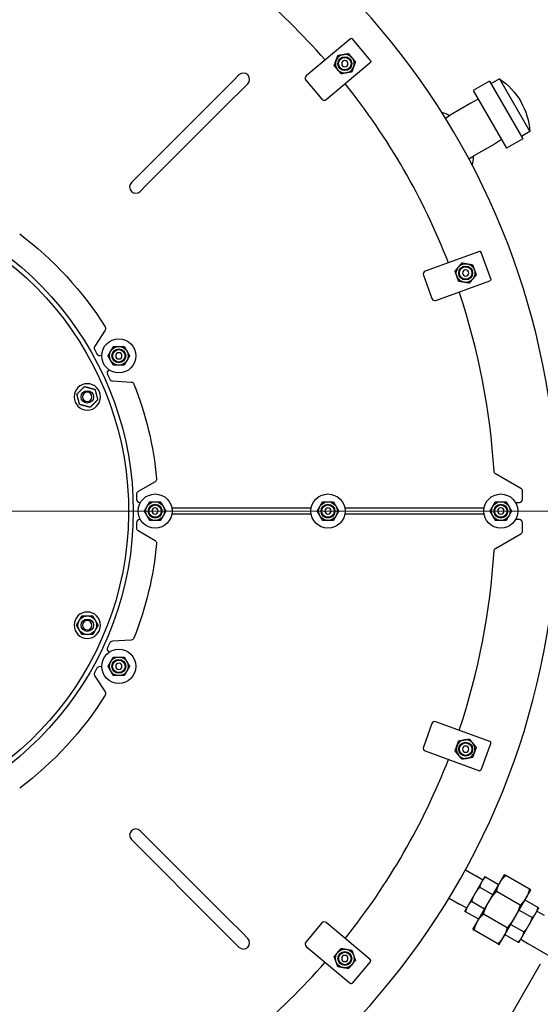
# Model space of a CAD drawing. Header units: inches. Extents: x 1 to 669, y 0 to 417.
# Tile 172 of 256: x 129 to 149, y 341 to 381. Entities that reach past the tile are written whole.
import ezdxf

# ---------------------------------------------------------------- set-up
doc = ezdxf.new("R2010")
doc.units = ezdxf.units.IN
doc.header["$LTSCALE"] = 12
doc.header["$MEASUREMENT"] = 0
doc.header["$PDMODE"] = 1
doc.layers.get('0').update_dxf_attribs({"linetype": 'CONTINUOUS'})
doc.layers.get('Defpoints').update_dxf_attribs({"linetype": 'CONTINUOUS'})
for name, color, linetype in [('D', 2, 'CONTINUOUS'), ('Q', 4, 'CONTINUOUS'), ('X', 1, 'CONTINUOUS')]:
    doc.layers.add(name, color=color, linetype=linetype)
doc.layers.add('Leader', color=41, linetype='CONTINUOUS', lineweight=13)
doc.styles.get("Standard").update_dxf_attribs({"font": 'SIMPLEX.SHX', "width": 0.875})
doc.dimstyles.new('STANDARD$0', dxfattribs={"dimscale": 32, "dimtxt": 0.09375, "dimasz": 0.0625, "dimexe": 0.03125, "dimexo": 0.03125, "dimgap": 0.03125, "dimtad": 1, "dimtih": 1, "dimtoh": 1, "dimdec": 4, "dimzin": 12, "dimdsep": 46, "dimlunit": 5, "dimtxsty": 'Standard', "dimcen": -0.03125, "dimclrd": 256, "dimclre": 256, "dimclrt": 256, "dimadec": 0, "dimazin": 0, "dimtfac": 0.875, "dimtdec": 4, "dimtofl": 0, "dimtmove": 0, "dimatfit": 3, "dimfxl": 1, "dimtolj": 1, "dimtzin": 12, "dimlwd": 13, "dimlwe": 13, "dimarcsym": 0})

# ---------------------------------------------------------------- blocks, each defined once
blk = doc.blocks.new('*D22')
at = {"layer": 'D', "lineweight": 13, "transparency": 16777216}
for p, q in [((58.984, 356.095), (58.984, 301.053)), ((158.971, 354.636), (158.971, 301.053)), ((60.984, 302.053), (156.971, 302.053))]:
    blk.add_line(p, q, dxfattribs=at)
at = {"layer": 'D', "transparency": 16777216}
for points in [[(60.984, 302.386), (60.984, 301.72), (58.984, 302.053)], [(156.971, 302.386), (156.971, 301.72), (158.971, 302.053)]]:
    blk.add_solid(points, dxfattribs=at)
at = {"layer": 'Defpoints', "color": 0, "transparency": 16777216}
for p in [(58.984, 357.095), (158.971, 355.636), (158.971, 302.053)]:
    blk.add_point(p, dxfattribs=at)
at = {"layer": 'D', "transparency": 16777216, "insert": (108.978, 304.553), "char_height": 3, "attachment_point": 5}
blk.add_mtext('\\A1;100{}{\\C2;%%p1}', dxfattribs=at)
blk = doc.blocks.new('*D23')
at = {"layer": 'D', "lineweight": 13, "transparency": 16777216}
for p, q in [((90.151, 360.277), (90.151, 307.693)), ((150.151, 360.277), (150.151, 307.693)), ((92.151, 308.693), (148.151, 308.693))]:
    blk.add_line(p, q, dxfattribs=at)
at = {"layer": 'D', "transparency": 16777216}
for points in [[(92.151, 309.026), (92.151, 308.359), (90.151, 308.693)], [(148.151, 309.026), (148.151, 308.359), (150.151, 308.693)]]:
    blk.add_solid(points, dxfattribs=at)
at = {"layer": 'Defpoints', "color": 0, "transparency": 16777216}
for p in [(90.151, 361.277), (150.151, 361.277), (150.151, 308.693)]:
    blk.add_point(p, dxfattribs=at)
at = {"layer": 'D', "transparency": 16777216, "insert": (120.151, 311.193), "char_height": 3, "attachment_point": 5}
blk.add_mtext('\\A1;60', dxfattribs=at)
blk = doc.blocks.new('*D24')
at = {"layer": 'D', "lineweight": 13, "transparency": 16777216}
for p, q in [((121.74, 407.09), (174.159, 407.09)), ((173.159, 405.09), (173.159, 371.688)), ((173.159, 319.169), (173.159, 366.688)), ((121.151, 317.169), (174.159, 317.169))]:
    blk.add_line(p, q, dxfattribs=at)
at = {"layer": 'D', "transparency": 16777216}
for points in [[(172.825, 405.09), (173.492, 405.09), (173.159, 407.09)], [(172.825, 319.169), (173.492, 319.169), (173.159, 317.169)]]:
    blk.add_solid(points, dxfattribs=at)
at = {"layer": 'Defpoints', "color": 0, "transparency": 16777216}
for p in [(120.74, 407.09), (120.151, 317.169), (173.159, 317.169)]:
    blk.add_point(p, dxfattribs=at)
at = {"layer": 'D', "transparency": 16777216, "insert": (173.159, 369.188), "char_height": 3, "attachment_point": 5}
blk.add_mtext('\\A1;90{}{\\C2;%%p1}', dxfattribs=at)
blk = doc.blocks.new('*D48')
at = {"layer": 'D', "linetype": 'ByBlock', "lineweight": 13, "transparency": 16777216}
for p, q in [((153.266, 361.277), (166.045, 361.277)), ((165.045, 359.277), (165.045, 341.723)), ((165.045, 319.169), (165.045, 336.723)), ((121.151, 317.169), (166.045, 317.169))]:
    blk.add_line(p, q, dxfattribs=at)
at = {"layer": 'D', "transparency": 16777216}
for points in [[(164.712, 359.277), (165.378, 359.277), (165.045, 361.277)], [(164.712, 319.169), (165.378, 319.169), (165.045, 317.169)]]:
    blk.add_solid(points, dxfattribs=at)
at = {"layer": 'Defpoints', "color": 0, "transparency": 16777216}
for p in [(152.266, 361.277), (120.151, 317.169), (165.045, 317.169)]:
    blk.add_point(p, dxfattribs=at)
at = {"layer": 'D', "transparency": 16777216, "insert": (165.045, 339.223), "char_height": 3, "attachment_point": 5}
blk.add_mtext('\\A1;44', dxfattribs=at)

msp = doc.modelspace()

# ---------------------------------------------------------------- linework, layer by layer
at = {"extrusion": (-2.44929e-16, -1, -2.22045e-16)}
for p, q in [((141.82293, 380.27795), (140.04954, 378.7899)), ((142.63381, 379.40493), (141.90746, 380.27056)), ((140.85302, 377.83234), (142.62641, 379.3204)), ((137.12336, 378.60307), (137.34076, 378.82047)), ((137.12336, 378.60307), (136.59859, 378.07829)), ((137.47692, 378.24951), (137.69432, 378.46691)), ((140.03413, 378.61379), (140.67692, 377.84775)), ((147.42185, 378.56932), (146.77233, 378.19432)), ((147.42185, 378.56932), (148.76185, 376.24838)), ((147.82057, 378.66673), (147.47935, 378.46973)), ((147.82057, 378.66673), (149.04557, 376.54497)), ((136.59859, 378.07829), (133.23088, 374.71058)), ((136.95214, 377.72473), (137.47692, 378.24951)), ((146.77233, 378.19432), (148.11233, 375.87338)), ((134.10921, 374.8818), (136.95214, 377.72473)), ((146.66933, 377.68452), (145.84661, 377.20952)), ((146.97271, 377.84726), (146.66933, 377.68452)), ((145.64769, 377.08624), (145.84661, 377.20952)), ((149.04557, 376.54497), (148.70435, 376.34797)), ((147.61933, 376.03907), (146.79661, 375.56407)), ((147.91196, 376.22044), (147.61933, 376.03907)), ((148.76185, 376.24838), (148.11233, 375.87338)), ((146.59038, 375.45345), (146.79661, 375.56407)), ((133.01348, 374.49318), (133.23088, 374.71058)), ((133.58443, 374.35702), (134.10921, 374.8818)), ((133.36703, 374.13962), (133.58443, 374.35702)), ((147.01458, 371.71987), (144.83919, 370.92809)), ((147.47797, 370.62215), (147.09148, 371.68401)), ((144.76448, 370.76788), (145.1065, 369.82818)), ((145.26672, 369.75348), (147.44211, 370.54525)), ((131.95483, 368.55158), (131.53786, 367.914)), ((131.53092, 367.78919), (131.62525, 367.60258)), ((131.7932, 367.54741), (131.81962, 367.56076)), ((132.12975, 366.94723), (132.10334, 366.93388)), ((132.04817, 366.76593), (132.14251, 366.57932)), ((132.24712, 366.5109), (133.00776, 366.4686)), ((133.96569, 362.45941), (133.27967, 362.06333)), ((148.69038, 362.18833), (147.66662, 362.7794)), ((148.75288, 361.746), (148.75288, 362.08008)), ((133.21717, 361.95508), (133.21717, 361.746)), ((133.34217, 361.621), (133.37178, 361.621)), ((134.64321, 361.40225), (140.24649, 361.40225)), ((141.59857, 361.40225), (147.20184, 361.40225)), ((148.47328, 361.621), (148.62788, 361.621)), ((133.37178, 360.9335), (133.34217, 360.9335)), ((140.24649, 361.15225), (134.64321, 361.15225)), ((147.20184, 361.15225), (141.59857, 361.15225)), ((148.62788, 360.9335), (148.47328, 360.9335)), ((133.21717, 360.8085), (133.21717, 360.59942)), ((133.27967, 360.49116), (133.96569, 360.09509)), ((148.75288, 360.47442), (148.75288, 360.8085)), ((147.66662, 359.7751), (148.69038, 360.36616)), ((132.14251, 355.97518), (132.04817, 355.78856)), ((133.00776, 356.0859), (132.24712, 356.04359)), ((132.10334, 355.62062), (132.12975, 355.60726)), ((131.62525, 354.95192), (131.53092, 354.76531)), ((131.81962, 354.99373), (131.7932, 355.00709)), ((131.53786, 354.6405), (131.95483, 354.00292)), ((145.1065, 352.72631), (144.76448, 351.78662)), ((147.44211, 352.00925), (145.26672, 352.80102)), ((147.09148, 350.87049), (147.47797, 351.93234)), ((144.83919, 351.62641), (147.01458, 350.83463)), ((133.36703, 348.41487), (133.58443, 348.19747)), ((133.58443, 348.19747), (136.95214, 344.82976)), ((133.01348, 348.06132), (136.59859, 344.47621)), ((137.47692, 344.30499), (136.95214, 344.82976)), ((140.67692, 344.70675), (140.03413, 343.9407)), ((142.62641, 343.2341), (140.85302, 344.72216)), ((136.59859, 344.47621), (137.34076, 343.73403)), ((137.47692, 344.30499), (137.69432, 344.08759)), ((140.04954, 343.7646), (141.82293, 342.27655)), ((141.90746, 342.28394), (142.63381, 343.14957))]:
    msp.add_line(p, q, dxfattribs=at)
for centre, radius in [((141.60035, 379.2753), 0.28), ((141.60035, 379.2753), 0.25), ((146.46249, 370.85381), 0.375), ((146.46249, 370.85381), 0.28), ((146.46249, 370.85381), 0.25), ((132.50606, 367.5226), 0.6875), ((132.50606, 367.5226), 0.375), ((132.50606, 367.5226), 0.28), ((132.50606, 367.5226), 0.25), ((131.23765, 365.86945), 0.25014), ((133.96717, 361.27725), 0.6875), ((133.96717, 361.27725), 0.375), ((140.92253, 361.27725), 0.6875), ((140.92253, 361.27725), 0.375), ((147.87788, 361.27725), 0.6875), ((147.87788, 361.27725), 0.375), ((133.96717, 361.27725), 0.28), ((133.96717, 361.27725), 0.25), ((140.92253, 361.27725), 0.28), ((140.92253, 361.27725), 0.25), ((147.87788, 361.27725), 0.28), ((147.87788, 361.27725), 0.25), ((131.23765, 356.68505), 0.375), ((131.23765, 356.68505), 0.25014), ((132.50606, 355.03189), 0.6875), ((132.50606, 355.03189), 0.375), ((132.50606, 355.03189), 0.28), ((132.50606, 355.03189), 0.25), ((146.46249, 351.70069), 0.28), ((146.46249, 351.70069), 0.25), ((141.60035, 343.2792), 0.375), ((141.60035, 343.2792), 0.28), ((141.60035, 343.2792), 0.25)]:
    msp.add_circle(centre, radius)
at = {"extrusion": (5.43852e-32, 2.22045e-16, -1)}
for centre, radius in [((-141.60035, 379.2753), 0.125), ((-146.46249, 370.85381), 0.125), ((-132.50606, 367.5226), 0.125), ((-131.23765, 365.86945), 0.5315), ((-131.23765, 365.86945), 0.1875), ((-133.96717, 361.27725), 0.125), ((-140.92253, 361.27725), 0.125), ((-147.87788, 361.27725), 0.125), ((-131.23765, 356.68505), 0.5315), ((-131.23765, 356.68505), 0.1875), ((-132.50606, 355.03189), 0.125), ((-146.46249, 351.70069), 0.125), ((-141.60035, 343.2792), 0.125)]:
    msp.add_circle(centre, radius, dxfattribs=at)
for centre, radius, start, end in [((120.1511, 361.27725), 30, 192.904892, 67.197332), ((120.1511, 361.27725), 27.5, 41.302289, 58.697711), ((141.8615, 380.23199), 0.06, 40, 130), ((141.60035, 379.2753), 0.375, 40, 39.981837), ((140.12988, 378.69414), 0.125, 130, 220), ((120.1511, 361.27725), 27.5, 21.302289, 38.697711), ((140.77267, 377.9281), 0.125, 220, 310), ((147.0351, 371.66349), 0.06, 20, 110), ((144.88194, 370.81063), 0.125, 110, 200), ((120.1511, 361.27725), 27.5, 3.341968, 18.697711), ((145.22397, 369.87094), 0.125, 200, 290), ((131.64248, 367.84558), 0.125, 146.816322, 206.816322), ((131.73681, 367.65897), 0.125, 206.816322, 296.816325), ((132.15973, 366.82232), 0.125, 116.816319, 206.816322), ((132.25406, 366.63571), 0.125, 206.816322, 266.816322), ((131.23765, 365.86945), 0.375, 15, 15.000877), ((133.34217, 361.95508), 0.125, 120, 180), ((148.62788, 362.08008), 0.125, 0, 60), ((133.34217, 361.746), 0.125, 180, 270), ((148.62788, 361.746), 0.125, 270, 0), ((133.34217, 360.8085), 0.125, 90, 180), ((148.62788, 360.8085), 0.125, 360, 90), ((133.34217, 360.59942), 0.125, 180, 240), ((148.62788, 360.47442), 0.125, 300, 360), ((120.1511, 361.27725), 27.5, 341.302289, 356.658032), ((132.15973, 355.73217), 0.125, 153.183678, 243.183681), ((132.25406, 355.91879), 0.125, 93.183678, 153.183678), ((131.73681, 354.89553), 0.125, 63.183675, 153.183678), ((131.64248, 354.70892), 0.125, 153.183678, 213.183678), ((145.22397, 352.68356), 0.125, 70, 160), ((144.88194, 351.74387), 0.125, 160, 250), ((146.46249, 351.70069), 0.375, 40, 39.981837), ((147.42158, 351.95287), 0.06, 340, 70), ((120.1511, 361.27725), 27.5, 321.302289, 338.697711), ((140.77267, 344.6264), 0.125, 50, 140), ((140.12988, 343.86036), 0.125, 140, 230), ((120.1511, 361.27725), 27.5, 301.302289, 318.697711), ((142.58785, 343.18814), 0.06, 320, 50)]:
    msp.add_arc(centre, radius, start, end)
for centre, radius, start, end in [((-142.58785, 379.36636), 0.06, 140, 230), ((-146.28492, 376.36561), 2.76647, 123.71717, 176.28283), ((-144.94108, 375.58975), 1.82597, 107.664509, 118.688712), ((-144.94108, 375.58975), 1.82597, 181.311288, 192.335491), ((-120.1511, 361.27725), 12.9375, 26.3878, 264.525412), ((-120.1511, 361.27725), 12.75, 20.954798, 264.420022), ((-120.1511, 361.27725), 13.9375, 126.88925, 147.886267), ((-147.42158, 370.60163), 0.06, 160, 250), ((-131.85021, 368.62), 0.125, 147.886267, 213.183678), ((-133.00082, 366.34379), 0.125, 93.183678, 158.481089), ((-120.1511, 361.27725), 13.9375, 158.481089, 174.639412), ((-147.72912, 362.88766), 0.125, 300, 356.658032), ((-133.90319, 362.56766), 0.125, 174.639412, 240), ((-133.90319, 359.98684), 0.125, 120, 185.360588), ((-120.1511, 361.27725), 13.9375, 185.360588, 201.518911), ((-147.72912, 359.66684), 0.125, 3.341968, 60), ((-133.00082, 356.21071), 0.125, 201.518911, 266.816322), ((-120.1511, 361.27725), 13.9375, 212.113733, 233.11075), ((-131.85021, 353.9345), 0.125, 146.816322, 212.113733), ((-147.0351, 350.89101), 0.06, 200, 290), ((-141.8615, 342.32251), 0.06, 220, 310)]:
    msp.add_arc(centre, radius, start, end, dxfattribs=at)
for centre, major_axis in [((137.51754, 378.64369), (-0.17865, -0.17865)), ((133.19025, 374.3164), (0.17865, 0.17865)), ((133.19025, 348.2381), (0.17865, -0.17865)), ((137.51754, 343.91081), (-0.17865, 0.17865))]:
    msp.add_ellipse(centre, major_axis=major_axis, ratio=0.98953298, start_param=1.57079633, end_param=4.71238898)
for points, weights in [([(141.24796, 379.40356), (141.28233, 379.49798), (141.32201, 379.60701)], [1, 1.07229945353, 1.06727231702]), ([(141.32201, 379.60701), (141.43627, 379.62716), (141.53523, 379.64461)], [1.06727231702, 1.07229945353, 1]), ([(141.53523, 379.64461), (141.63418, 379.66205), (141.74844, 379.6822)], [1, 1.07229945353, 1.06727231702]), ([(141.74844, 379.6822), (141.82302, 379.59332), (141.88761, 379.51635)], [1.06727231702, 1.07229945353, 1]), ([(141.88761, 379.51635), (141.9522, 379.43937), (142.02678, 379.35049)], [1, 1.07229945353, 1.06727231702]), ([(141.17391, 379.20011), (141.21359, 379.30914), (141.24796, 379.40356)], [1.06727231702, 1.07229945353, 1]), ([(141.31308, 379.03426), (141.24849, 379.11123), (141.17391, 379.20011)], [1, 1.07229945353, 1.06727231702]), ([(141.95273, 379.14704), (141.91836, 379.05262), (141.87868, 378.9436)], [1, 1.07229945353, 1.06727231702]), ([(142.02678, 379.35049), (141.9871, 379.24147), (141.95273, 379.14704)], [1.06727231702, 1.07229945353, 1]), ([(141.45225, 378.8684), (141.37767, 378.95728), (141.31308, 379.03426)], [1.06727231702, 1.07229945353, 1]), ([(141.66546, 378.906), (141.56651, 378.88855), (141.45225, 378.8684)], [1, 1.07229945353, 1.06727231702]), ([(141.87868, 378.9436), (141.76442, 378.92345), (141.66546, 378.906)], [1.06727231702, 1.07229945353, 1]), ([(146.17523, 371.09486), (146.23982, 371.17183), (146.31439, 371.26071)], [1, 1.07229945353, 1.06727231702]), ([(146.31439, 371.26071), (146.42866, 371.24056), (146.52761, 371.22312)], [1.06727231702, 1.07229945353, 1]), ([(146.52761, 371.22312), (146.62657, 371.20567), (146.74083, 371.18552)], [1, 1.07229945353, 1.06727231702]), ([(146.74083, 371.18552), (146.78051, 371.07649), (146.81488, 370.98207)], [1.06727231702, 1.07229945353, 1]), ([(146.03606, 370.92901), (146.11064, 371.01789), (146.17523, 371.09486)], [1.06727231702, 1.07229945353, 1]), ([(146.11011, 370.72556), (146.07574, 370.81998), (146.03606, 370.92901)], [1, 1.07229945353, 1.06727231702]), ([(146.88893, 370.77862), (146.81435, 370.68974), (146.74976, 370.61277)], [1.06727231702, 1.07229945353, 1]), ([(146.81488, 370.98207), (146.84925, 370.88765), (146.88893, 370.77862)], [1, 1.07229945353, 1.06727231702]), ([(146.18416, 370.52211), (146.14448, 370.63113), (146.11011, 370.72556)], [1.06727231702, 1.07229945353, 1]), ([(146.39738, 370.48451), (146.29842, 370.50196), (146.18416, 370.52211)], [1, 1.07229945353, 1.06727231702]), ([(146.61059, 370.44691), (146.49633, 370.46706), (146.39738, 370.48451)], [1.06727231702, 1.07229945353, 1]), ([(146.74976, 370.61277), (146.68517, 370.53579), (146.61059, 370.44691)], [1, 1.07229945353, 1.06727231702]), ([(132.07304, 367.5226), (132.13106, 367.62309), (132.1813, 367.7101)], [1.06727231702, 1.07229945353, 1]), ([(132.1813, 367.7101), (132.23154, 367.79712), (132.28955, 367.8976)], [1, 1.07229945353, 1.06727231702]), ([(132.28955, 367.8976), (132.40558, 367.8976), (132.50606, 367.8976)], [1.06727231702, 1.07229945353, 1]), ([(132.50606, 367.8976), (132.60654, 367.8976), (132.72256, 367.8976)], [1, 1.07229945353, 1.06727231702]), ([(132.72256, 367.8976), (132.78058, 367.79712), (132.83082, 367.7101)], [1.06727231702, 1.07229945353, 1]), ([(132.83082, 367.7101), (132.88106, 367.62309), (132.93907, 367.5226)], [1, 1.07229945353, 1.06727231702]), ([(132.1813, 367.3351), (132.13106, 367.42212), (132.07304, 367.5226)], [1, 1.07229945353, 1.06727231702]), ([(132.28955, 367.1476), (132.23154, 367.24809), (132.1813, 367.3351)], [1.06727231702, 1.07229945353, 1]), ([(132.83082, 367.3351), (132.78058, 367.24809), (132.72256, 367.1476)], [1, 1.07229945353, 1.06727231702]), ([(132.93907, 367.5226), (132.88106, 367.42212), (132.83082, 367.3351)], [1.06727231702, 1.07229945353, 1]), ([(132.50606, 367.1476), (132.40558, 367.1476), (132.28955, 367.1476)], [1, 1.07229945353, 1.06727231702]), ([(132.72256, 367.1476), (132.60654, 367.1476), (132.50606, 367.1476)], [1.06727231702, 1.07229945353, 1]), ([(130.8194, 365.98152), (130.90144, 366.06356), (130.97249, 366.13462)], [1, 1.0379548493, 1]), ([(130.97249, 366.13462), (131.04354, 366.20567), (131.12558, 366.28771)], [1, 1.0379548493, 1]), ([(131.12558, 366.28771), (131.23765, 366.25768), (131.33471, 366.23167)], [1, 1.0379548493, 1]), ([(131.33471, 366.23167), (131.43177, 366.20567), (131.54384, 366.17564)], [1, 1.0379548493, 1]), ([(131.54384, 366.17564), (131.57387, 366.06356), (131.59988, 365.96651)], [1, 1.0379548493, 1]), ([(130.87543, 365.77239), (130.84943, 365.86945), (130.8194, 365.98152)], [1, 1.0379548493, 1]), ([(130.93147, 365.56326), (130.90144, 365.67534), (130.87543, 365.77239)], [1, 1.0379548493, 1]), ([(131.50282, 365.60429), (131.43177, 365.53323), (131.34973, 365.45119)], [1, 1.0379548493, 1]), ([(131.65591, 365.75738), (131.57387, 365.67534), (131.50282, 365.60429)], [1, 1.0379548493, 1]), ([(131.59988, 365.96651), (131.62588, 365.86945), (131.65591, 365.75738)], [1, 1.0379548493, 1]), ([(131.1406, 365.50723), (131.04354, 365.53323), (130.93147, 365.56326)], [1, 1.0379548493, 1]), ([(131.34973, 365.45119), (131.23765, 365.48122), (131.1406, 365.50723)], [1, 1.0379548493, 1]), ([(133.64241, 361.46475), (133.69265, 361.55177), (133.75066, 361.65225)], [1, 1.07229945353, 1.06727231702]), ([(133.75066, 361.65225), (133.86669, 361.65225), (133.96717, 361.65225)], [1.06727231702, 1.07229945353, 1]), ([(133.96717, 361.65225), (134.06765, 361.65225), (134.18368, 361.65225)], [1, 1.07229945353, 1.06727231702]), ([(134.18368, 361.65225), (134.24169, 361.55177), (134.29193, 361.46475)], [1.06727231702, 1.07229945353, 1]), ([(140.59777, 361.46475), (140.64801, 361.55177), (140.70602, 361.65225)], [1, 1.07229945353, 1.06727231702]), ([(140.70602, 361.65225), (140.82205, 361.65225), (140.92253, 361.65225)], [1.06727231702, 1.07229945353, 1]), ([(140.92253, 361.65225), (141.02301, 361.65225), (141.13903, 361.65225)], [1, 1.07229945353, 1.06727231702]), ([(141.13903, 361.65225), (141.19705, 361.55177), (141.24729, 361.46475)], [1.06727231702, 1.07229945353, 1]), ([(147.55312, 361.46475), (147.60336, 361.55177), (147.66138, 361.65225)], [1, 1.07229945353, 1.06727231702]), ([(147.66138, 361.65225), (147.7774, 361.65225), (147.87788, 361.65225)], [1.06727231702, 1.07229945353, 1]), ([(147.87788, 361.65225), (147.97836, 361.65225), (148.09439, 361.65225)], [1, 1.07229945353, 1.06727231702]), ([(148.09439, 361.65225), (148.1524, 361.55177), (148.20264, 361.46475)], [1.06727231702, 1.07229945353, 1]), ([(133.53416, 361.27725), (133.59217, 361.37773), (133.64241, 361.46475)], [1.06727231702, 1.07229945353, 1]), ([(133.64241, 361.08975), (133.59217, 361.17677), (133.53416, 361.27725)], [1, 1.07229945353, 1.06727231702]), ([(134.29193, 361.46475), (134.34217, 361.37773), (134.40018, 361.27725)], [1, 1.07229945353, 1.06727231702]), ([(134.40018, 361.27725), (134.34217, 361.17677), (134.29193, 361.08975)], [1.06727231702, 1.07229945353, 1]), ([(140.48951, 361.27725), (140.54753, 361.37773), (140.59777, 361.46475)], [1.06727231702, 1.07229945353, 1]), ([(140.59777, 361.08975), (140.54753, 361.17677), (140.48951, 361.27725)], [1, 1.07229945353, 1.06727231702]), ([(141.24729, 361.46475), (141.29753, 361.37773), (141.35554, 361.27725)], [1, 1.07229945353, 1.06727231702]), ([(141.35554, 361.27725), (141.29753, 361.17677), (141.24729, 361.08975)], [1.06727231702, 1.07229945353, 1]), ([(147.44487, 361.27725), (147.50288, 361.37773), (147.55312, 361.46475)], [1.06727231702, 1.07229945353, 1]), ([(147.55312, 361.08975), (147.50288, 361.17677), (147.44487, 361.27725)], [1, 1.07229945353, 1.06727231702]), ([(148.20264, 361.46475), (148.25288, 361.37773), (148.3109, 361.27725)], [1, 1.07229945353, 1.06727231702]), ([(148.3109, 361.27725), (148.25288, 361.17677), (148.20264, 361.08975)], [1.06727231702, 1.07229945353, 1]), ([(133.75066, 360.90225), (133.69265, 361.00273), (133.64241, 361.08975)], [1.06727231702, 1.07229945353, 1]), ([(133.96717, 360.90225), (133.86669, 360.90225), (133.75066, 360.90225)], [1, 1.07229945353, 1.06727231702]), ([(134.18368, 360.90225), (134.06765, 360.90225), (133.96717, 360.90225)], [1.06727231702, 1.07229945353, 1]), ([(134.29193, 361.08975), (134.24169, 361.00273), (134.18368, 360.90225)], [1, 1.07229945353, 1.06727231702]), ([(140.70602, 360.90225), (140.64801, 361.00273), (140.59777, 361.08975)], [1.06727231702, 1.07229945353, 1]), ([(140.92253, 360.90225), (140.82205, 360.90225), (140.70602, 360.90225)], [1, 1.07229945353, 1.06727231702]), ([(141.13903, 360.90225), (141.02301, 360.90225), (140.92253, 360.90225)], [1.06727231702, 1.07229945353, 1]), ([(141.24729, 361.08975), (141.19705, 361.00273), (141.13903, 360.90225)], [1, 1.07229945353, 1.06727231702]), ([(147.66138, 360.90225), (147.60336, 361.00273), (147.55312, 361.08975)], [1.06727231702, 1.07229945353, 1]), ([(147.87788, 360.90225), (147.7774, 360.90225), (147.66138, 360.90225)], [1, 1.07229945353, 1.06727231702]), ([(148.09439, 360.90225), (147.97836, 360.90225), (147.87788, 360.90225)], [1.06727231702, 1.07229945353, 1]), ([(148.20264, 361.08975), (148.1524, 361.00273), (148.09439, 360.90225)], [1, 1.07229945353, 1.06727231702]), ([(130.9129, 356.87255), (130.96314, 356.95957), (131.02115, 357.06005)], [1, 1.0379548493, 1]), ([(131.02115, 357.06005), (131.13717, 357.06005), (131.23765, 357.06005)], [1, 1.0379548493, 1]), ([(131.23765, 357.06005), (131.33814, 357.06005), (131.45416, 357.06005)], [1, 1.0379548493, 1]), ([(131.45416, 357.06005), (131.51217, 356.95957), (131.56241, 356.87255)], [1, 1.0379548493, 1]), ([(130.80464, 356.68505), (130.86265, 356.78553), (130.9129, 356.87255)], [1, 1.0379548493, 1]), ([(130.9129, 356.49755), (130.86265, 356.58457), (130.80464, 356.68505)], [1, 1.0379548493, 1]), ([(131.02115, 356.31005), (130.96314, 356.41053), (130.9129, 356.49755)], [1, 1.0379548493, 1]), ([(131.56241, 356.49755), (131.51217, 356.41053), (131.45416, 356.31005)], [1, 1.0379548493, 1]), ([(131.56241, 356.87255), (131.61265, 356.78553), (131.67067, 356.68505)], [1, 1.0379548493, 1]), ([(131.67067, 356.68505), (131.61265, 356.58457), (131.56241, 356.49755)], [1, 1.0379548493, 1]), ([(131.23765, 356.31005), (131.13717, 356.31005), (131.02115, 356.31005)], [1, 1.0379548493, 1]), ([(131.45416, 356.31005), (131.33814, 356.31005), (131.23765, 356.31005)], [1, 1.0379548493, 1]), ([(132.1813, 355.21939), (132.23154, 355.30641), (132.28955, 355.40689)], [1, 1.07229945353, 1.06727231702]), ([(132.28955, 355.40689), (132.40558, 355.40689), (132.50606, 355.40689)], [1.06727231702, 1.07229945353, 1]), ([(132.50606, 355.40689), (132.60654, 355.40689), (132.72256, 355.40689)], [1, 1.07229945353, 1.06727231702]), ([(132.72256, 355.40689), (132.78058, 355.30641), (132.83082, 355.21939)], [1.06727231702, 1.07229945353, 1]), ([(132.07304, 355.03189), (132.13106, 355.13237), (132.1813, 355.21939)], [1.06727231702, 1.07229945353, 1]), ([(132.1813, 354.84439), (132.13106, 354.93141), (132.07304, 355.03189)], [1, 1.07229945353, 1.06727231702]), ([(132.83082, 355.21939), (132.88106, 355.13237), (132.93907, 355.03189)], [1, 1.07229945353, 1.06727231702]), ([(132.93907, 355.03189), (132.88106, 354.93141), (132.83082, 354.84439)], [1.06727231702, 1.07229945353, 1]), ([(132.28955, 354.65689), (132.23154, 354.75737), (132.1813, 354.84439)], [1.06727231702, 1.07229945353, 1]), ([(132.50606, 354.65689), (132.40558, 354.65689), (132.28955, 354.65689)], [1, 1.07229945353, 1.06727231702]), ([(132.72256, 354.65689), (132.60654, 354.65689), (132.50606, 354.65689)], [1.06727231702, 1.07229945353, 1]), ([(132.83082, 354.84439), (132.78058, 354.75737), (132.72256, 354.65689)], [1, 1.07229945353, 1.06727231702]), ([(146.03606, 351.62549), (146.07574, 351.73452), (146.11011, 351.82894)], [1.06727231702, 1.07229945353, 1]), ([(146.11011, 351.82894), (146.14448, 351.92336), (146.18416, 352.03239)], [1, 1.07229945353, 1.06727231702]), ([(146.18416, 352.03239), (146.29842, 352.05254), (146.39738, 352.06999)], [1.06727231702, 1.07229945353, 1]), ([(146.39738, 352.06999), (146.49633, 352.08744), (146.61059, 352.10758)], [1, 1.07229945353, 1.06727231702]), ([(146.61059, 352.10758), (146.68517, 352.0187), (146.74976, 351.94173)], [1.06727231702, 1.07229945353, 1]), ([(146.74976, 351.94173), (146.81435, 351.86476), (146.88893, 351.77588)], [1, 1.07229945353, 1.06727231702]), ([(146.88893, 351.77588), (146.84925, 351.66685), (146.81488, 351.57243)], [1.06727231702, 1.07229945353, 1]), ([(146.17523, 351.45964), (146.11064, 351.53661), (146.03606, 351.62549)], [1, 1.07229945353, 1.06727231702]), ([(146.31439, 351.29379), (146.23982, 351.38267), (146.17523, 351.45964)], [1.06727231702, 1.07229945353, 1]), ([(146.74083, 351.36898), (146.62657, 351.34883), (146.52761, 351.33138)], [1.06727231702, 1.07229945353, 1]), ([(146.81488, 351.57243), (146.78051, 351.47801), (146.74083, 351.36898)], [1, 1.07229945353, 1.06727231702]), ([(146.52761, 351.33138), (146.42866, 351.31393), (146.31439, 351.29379)], [1, 1.07229945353, 1.06727231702]), ([(141.17391, 343.35439), (141.24849, 343.44327), (141.31308, 343.52024)], [1.06727231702, 1.07229945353, 1]), ([(141.31308, 343.52024), (141.37767, 343.59721), (141.45225, 343.68609)], [1, 1.07229945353, 1.06727231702]), ([(141.45225, 343.68609), (141.56651, 343.66595), (141.66546, 343.6485)], [1.06727231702, 1.07229945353, 1]), ([(141.66546, 343.6485), (141.76442, 343.63105), (141.87868, 343.6109)], [1, 1.07229945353, 1.06727231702]), ([(141.87868, 343.6109), (141.91836, 343.50187), (141.95273, 343.40745)], [1.06727231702, 1.07229945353, 1]), ([(141.24796, 343.15094), (141.21359, 343.24536), (141.17391, 343.35439)], [1, 1.07229945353, 1.06727231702]), ([(141.32201, 342.94749), (141.28233, 343.05652), (141.24796, 343.15094)], [1.06727231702, 1.07229945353, 1]), ([(141.88761, 343.03815), (141.82302, 342.96118), (141.74844, 342.8723)], [1, 1.07229945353, 1.06727231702]), ([(142.02678, 343.204), (141.9522, 343.11512), (141.88761, 343.03815)], [1.06727231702, 1.07229945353, 1]), ([(141.95273, 343.40745), (141.9871, 343.31303), (142.02678, 343.204)], [1, 1.07229945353, 1.06727231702]), ([(141.53523, 342.90989), (141.43627, 342.92734), (141.32201, 342.94749)], [1, 1.07229945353, 1.06727231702]), ([(141.74844, 342.8723), (141.63418, 342.89244), (141.53523, 342.90989)], [1.06727231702, 1.07229945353, 1])]:
    msp.add_rational_spline(points, weights, degree=2)
at = {"layer": 'Leader'}
msp.add_line((121.5261, 361.27725), (152.26576, 361.27725), dxfattribs=at)
at = {"layer": 'Q', "extrusion": (-2.44929e-16, -1, -2.22045e-16)}
for p, q in [((146.45437, 346.85026), (146.87553, 346.60711)), ((146.75537, 344.4508), (148.02537, 346.6505)), ((147.15114, 346.43629), (146.87553, 346.60711)), ((149.0296, 346.07071), (148.07769, 346.62029)), ((147.2287, 346.57063), (146.4262, 345.18066)), ((147.79162, 346.24563), (147.26176, 346.55155)), ((147.55657, 345.83852), (147.02672, 346.14443)), ((148.65763, 345.42643), (147.70572, 345.97602)), ((147.81192, 343.8408), (149.08192, 346.0405)), ((145.79687, 345.71144), (146.21803, 345.46829)), ((146.50377, 345.31501), (146.21803, 345.46829)), ((147.22417, 345.26278), (146.69431, 345.56869)), ((148.84817, 345.63563), (149.37803, 345.32972)), ((146.98912, 344.85566), (146.45926, 345.16158)), ((148.13158, 344.51528), (147.17966, 345.06487)), ((148.60859, 343.92066), (149.41109, 345.31063)), ((148.61313, 345.22852), (149.14298, 344.92261)), ((149.33352, 345.17629), (149.61927, 345.02301)), ((148.28072, 344.65278), (148.81058, 344.34686)), ((147.7596, 343.871), (146.80769, 344.42059)), ((148.04567, 344.24566), (148.57553, 343.93975)), ((148.68615, 344.05501), (148.96177, 343.88419)), ((148.96177, 343.88419), (149.85377, 343.36919))]:
    msp.add_line(p, q, dxfattribs=at)
at = {"layer": 'Q'}
for points, weights in [([(147.83938, 346.32836), (147.9287, 346.48306), (148.07769, 346.62029)], [1.85877675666, 1.85877675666, 1.78523215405]), ([(148.07769, 346.62029), (148.02537, 346.6505), (148.02537, 346.6505)], [1.78523215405, 1.85877675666, 1.85877675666]), ([(147.11118, 346.36708), (147.05474, 346.26933), (147.02672, 346.14443)], [1.74394018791, 1.74394018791, 1.6749392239]), ([(147.26176, 346.55155), (147.16762, 346.46483), (147.11118, 346.36708)], [1.6749392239, 1.74394018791, 1.74394018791]), ([(147.2287, 346.57063), (147.2287, 346.57063), (147.26176, 346.55155)], [1.74394018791, 1.74394018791, 1.6749392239]), ([(147.70572, 345.97602), (147.75007, 346.17367), (147.83938, 346.32836)], [1.78523215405, 1.85877675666, 1.85877675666]), ([(146.82745, 345.87565), (146.74764, 345.73741), (146.69431, 345.56869)], [1.74394018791, 1.74394018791, 1.6749392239]), ([(147.02672, 346.14443), (146.90727, 346.01389), (146.82745, 345.87565)], [1.6749392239, 1.74394018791, 1.74394018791]), ([(147.39037, 345.55065), (147.51668, 345.76942), (147.70572, 345.97602)], [1.85877675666, 1.85877675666, 1.78523215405]), ([(149.0296, 346.07071), (148.98525, 345.87306), (148.89593, 345.71836)], [1.78523215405, 1.85877675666, 1.85877675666]), ([(149.08192, 346.0405), (149.08192, 346.0405), (149.0296, 346.07071)], [1.85877675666, 1.85877675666, 1.78523215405]), ([(146.69431, 345.56869), (146.60016, 345.48197), (146.54373, 345.38422)], [1.6749392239, 1.74394018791, 1.74394018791]), ([(147.17966, 345.06487), (147.26406, 345.33187), (147.39037, 345.55065)], [1.78523215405, 1.85877675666, 1.85877675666]), ([(148.65763, 345.42643), (148.57323, 345.15942), (148.44692, 344.94065)], [1.78523215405, 1.85877675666, 1.85877675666]), ([(148.89593, 345.71836), (148.80662, 345.56367), (148.65763, 345.42643)], [1.85877675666, 1.85877675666, 1.78523215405]), ([(146.45926, 345.16158), (146.4262, 345.18066), (146.4262, 345.18066)], [1.6749392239, 1.74394018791, 1.74394018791]), ([(146.54373, 345.38422), (146.48729, 345.28647), (146.45926, 345.16158)], [1.74394018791, 1.74394018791, 1.6749392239]), ([(146.94136, 344.77294), (147.03067, 344.92763), (147.17966, 345.06487)], [1.85877675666, 1.85877675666, 1.78523215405]), ([(149.14298, 344.92261), (149.23713, 345.00933), (149.29356, 345.10708)], [1.6749392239, 1.74394018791, 1.74394018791]), ([(149.29356, 345.10708), (149.35, 345.20483), (149.37803, 345.32972)], [1.74394018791, 1.74394018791, 1.6749392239]), ([(149.37803, 345.32972), (149.41109, 345.31063), (149.41109, 345.31063)], [1.6749392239, 1.74394018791, 1.74394018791]), ([(146.80769, 344.42059), (146.85204, 344.61824), (146.94136, 344.77294)], [1.78523215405, 1.85877675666, 1.85877675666]), ([(148.44692, 344.94065), (148.32061, 344.72187), (148.13158, 344.51528)], [1.85877675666, 1.85877675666, 1.78523215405]), ([(148.81058, 344.34686), (148.93002, 344.47741), (149.00984, 344.61565)], [1.6749392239, 1.74394018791, 1.74394018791]), ([(149.00984, 344.61565), (149.08965, 344.75389), (149.14298, 344.92261)], [1.74394018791, 1.74394018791, 1.6749392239]), ([(146.75537, 344.4508), (146.75537, 344.4508), (146.80769, 344.42059)], [1.85877675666, 1.85877675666, 1.78523215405]), ([(148.13158, 344.51528), (148.08722, 344.31763), (147.99791, 344.16294)], [1.78523215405, 1.85877675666, 1.85877675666]), ([(148.72611, 344.12422), (148.78255, 344.22197), (148.81058, 344.34686)], [1.74394018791, 1.74394018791, 1.6749392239]), ([(147.99791, 344.16294), (147.90859, 344.00824), (147.7596, 343.871)], [1.85877675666, 1.85877675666, 1.78523215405]), ([(147.7596, 343.871), (147.81192, 343.8408), (147.81192, 343.8408)], [1.78523215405, 1.85877675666, 1.85877675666]), ([(148.57553, 343.93975), (148.66967, 344.02647), (148.72611, 344.12422)], [1.6749392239, 1.74394018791, 1.74394018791]), ([(148.60859, 343.92066), (148.60859, 343.92066), (148.57553, 343.93975)], [1.74394018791, 1.74394018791, 1.6749392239])]:
    msp.add_rational_spline(points, weights, degree=2, dxfattribs=at)
at = {"layer": 'X', "extrusion": (-2.44929e-16, -1, -2.22045e-16)}
msp.add_line((149.46769, 343.05227), (147.71769, 340.02118), dxfattribs=at)

# ---------------------------------------------------------------- dimensions: what is measured, and where the dimension line sits
at = {"layer": 'D'}
dim = msp.add_linear_dim(base=(173.15851, 317.16945), p1=(120.7396, 407.08975), p2=(120.1511, 317.16945), angle=90, text='<>{}{\\C2;%%p1}', dimstyle='STANDARD$0', override={"dimdec": 1, "dimtp": 1, "dimtm": 1, "dimarcsym": 1}, dxfattribs=at)
dim.commit()
dim.dimension.update_dxf_attribs({"geometry": '*D24', "text_midpoint": (173.15851, 369.18774), "dimtype": 160})
dim = msp.add_linear_dim(base=(150.1511, 308.69279), p1=(90.1511, 361.27725), p2=(150.1511, 361.27725), dimstyle='STANDARD$0', override={"dimarcsym": 1}, dxfattribs=at)
dim.commit()
dim.dimension.update_dxf_attribs({"geometry": '*D23', "text_midpoint": (120.1511, 311.19279)})
dim = msp.add_linear_dim(base=(165.04515, 317.16945), p1=(152.26576, 361.27725), p2=(120.1511, 317.16945), angle=90, dimstyle='STANDARD$0', override={"dimdec": 2, "dimadec": 8, "dimarcsym": 1}, dxfattribs=at)
dim.commit()
dim.dimension.update_dxf_attribs({"geometry": '*D48', "text_midpoint": (165.04515, 339.22335)})
dim = msp.add_linear_dim(base=(158.97115, 302.0531), p1=(58.98388, 357.09545), p2=(158.97115, 355.63636), text='<>{}{\\C2;%%p1}', dimstyle='STANDARD$0', override={"dimdec": 0, "dimtp": 1, "dimtm": 1, "dimarcsym": 1}, dxfattribs=at)
dim.commit()
dim.dimension.update_dxf_attribs({"geometry": '*D22', "text_midpoint": (108.97752, 304.5531)})

doc.saveas('drawing.dxf')
